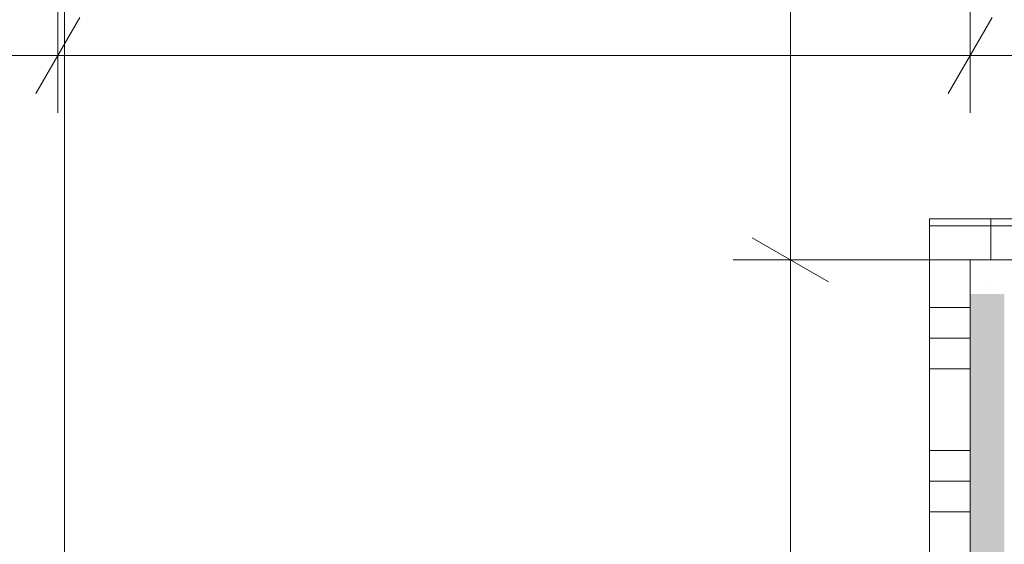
# Model space of a CAD drawing. Header units: metres. Extents: x -3.5 to 65.3, y -10.9 to 16.7.
# Tile 129 of 213: x 43.196 to 43.557, y 3.956 to 4.148. Entities that reach past the tile are written whole.
import ezdxf

# ---------------------------------------------------------------- set-up
doc = ezdxf.new("R2010")
doc.units = ezdxf.units.M
doc.header["$MEASUREMENT"] = 0
doc.linetypes.add('Wipeout_Contour', pattern=[1, 0, -1])
for name, color, linetype in [('102 - Bemaßung_ Beschriftung.Detail_ Ausschnitt', 7, 'Continuous'), ('654 - Abdeckung.Wand Belag', 7, 'Continuous'), ('Neubau_606 - Struktur.Wand Innen Ausbau', 7, 'Continuous'), ('Neubau_650 - Abdeckung.Fußboden Aufbau', 7, 'Continuous')]:
    doc.layers.add(name, color=color, linetype=linetype)
doc.styles.add('ERSTELLTER_STIL_1', font='txt')
doc.dimstyles.new('ERSTELLTER_STIL__1', dxfattribs={"dimtxt": 0.04, "dimasz": 0.02128, "dimexe": 0.18, "dimexo": 0.0625, "dimgap": 0, "dimtad": 1, "dimtih": 1, "dimtoh": 1, "dimzin": 0, "dimdsep": 46, "dimtxsty": 'ERSTELLTER_STIL_1', "dimblk": 'ARROWHEAD_2', "dimblk1": 'ARROWHEAD_2', "dimblk2": 'ARROWHEAD_2', "dimcen": 0.09, "dimse1": 1, "dimse2": 1, "dimclrd": 7, "dimclre": 7, "dimclrt": 7, "dimazin": 0, "dimtfac": 1, "dimtdec": 4, "dimtmove": 0, "dimatfit": 3, "dimfxl": 1, "dimtolj": 1, "dimtzin": 0, "dimarcsym": 0})
doc.dimstyles.new('ERSTELLTER_STIL__2', dxfattribs={"dimtxt": 0.04, "dimasz": 0.02128, "dimexe": 0.18, "dimexo": 0.0625, "dimgap": 0, "dimtad": 1, "dimtih": 1, "dimtoh": 1, "dimzin": 0, "dimdsep": 46, "dimtxsty": 'ERSTELLTER_STIL_1', "dimblk": 'ARROWHEAD_2', "dimblk1": 'ARROWHEAD_2', "dimblk2": 'ARROWHEAD_2', "dimcen": 0.09, "dimse1": 1, "dimse2": 1, "dimclrd": 7, "dimclre": 7, "dimclrt": 7, "dimazin": 0, "dimtfac": 1, "dimtdec": 4, "dimtmove": 2, "dimatfit": 3, "dimfxl": 1, "dimtolj": 1, "dimtzin": 0, "dimarcsym": 0})
doc.dimstyles.new('ERSTELLTER_STIL__3', dxfattribs={"dimtxt": 0.04, "dimasz": 0.02128, "dimexe": 0.18, "dimexo": 0.0625, "dimgap": 0, "dimtad": 1, "dimzin": 0, "dimdsep": 46, "dimtxsty": 'ERSTELLTER_STIL_1', "dimblk": 'ARROWHEAD_2', "dimblk1": 'ARROWHEAD_2', "dimblk2": 'ARROWHEAD_2', "dimcen": 0.09, "dimse1": 1, "dimse2": 1, "dimclrd": 7, "dimclre": 7, "dimclrt": 7, "dimazin": 0, "dimtfac": 1, "dimtdec": 4, "dimtmove": 0, "dimatfit": 3, "dimfxl": 1, "dimtolj": 1, "dimtzin": 0, "dimarcsym": 0})
doc.dimstyles.new('ERSTELLTER_STIL__6', dxfattribs={"dimtxt": 0.04, "dimasz": 0.02128, "dimexe": 0.18, "dimexo": 0.0625, "dimgap": 0, "dimtad": 1, "dimzin": 0, "dimdsep": 46, "dimtxsty": 'ERSTELLTER_STIL_1', "dimblk": 'ARROWHEAD_2', "dimblk1": 'ARROWHEAD_2', "dimblk2": 'ARROWHEAD_2', "dimcen": 0.09, "dimclrd": 7, "dimclre": 7, "dimclrt": 7, "dimazin": 0, "dimtfac": 1, "dimtdec": 4, "dimtmove": 0, "dimatfit": 3, "dimfxl": 1, "dimtolj": 1, "dimtzin": 0, "dimarcsym": 0})
pattern_1 = [(45, (0, 0), (-0.007071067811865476, 0.007071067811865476), [0, -0.01])]

# ---------------------------------------------------------------- blocks, each defined once
blk = doc.blocks.new('*X144')
at = {"layer": '654 - Abdeckung.Wand Belag', "color": 7, "linetype": 'Continuous', "lineweight": 5}
blk.add_line((43.53248935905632, 4.072500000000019), (43.54498820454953, 4.072500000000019), dxfattribs=at)
blk = doc.blocks.new('*X145')
at = {"layer": '654 - Abdeckung.Wand Belag', "color": 7, "linetype": 'Continuous', "lineweight": 5}
blk.add_line((43.5299882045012, 4.072500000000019), (43.532489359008, 4.072500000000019), dxfattribs=at)
blk = doc.blocks.new('*X146')
at = {"layer": '654 - Abdeckung.Wand Belag', "color": 7, "linetype": 'Continuous', "lineweight": 5}
for p, q in [((43.52998818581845, 4.042500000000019), (43.54498818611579, 4.042500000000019)), ((43.52998817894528, 4.03125000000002), (43.54498817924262, 4.03125000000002)), ((43.52998817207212, 4.020000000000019), (43.54498817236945, 4.020000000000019)), ((43.52998815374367, 3.990000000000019), (43.54498815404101, 3.990000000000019)), ((43.5299881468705, 3.978750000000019), (43.54498814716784, 3.978750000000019)), ((43.52998813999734, 3.967500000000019), (43.54498814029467, 3.967500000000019))]:
    blk.add_line(p, q, dxfattribs=at)
blk = doc.blocks.new('*X160')
at = {"layer": '654 - Abdeckung.Wand Belag', "color": 7, "linetype": 'Continuous', "lineweight": 5}
for p, q in [((43.55249999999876, 4.075001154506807), (43.55249999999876, 4.060001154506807)), ((43.54498820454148, 4.072500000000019), (43.57499999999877, 4.072500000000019))]:
    blk.add_line(p, q, dxfattribs=at)
blk = doc.blocks.new('*D204')
at = {"layer": '102 - Bemaßung_ Beschriftung.Detail_ Ausschnitt', "color": 7, "linetype": 'Continuous', "lineweight": 5}
for p, q in [((42.324988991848, 4.113998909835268), (42.324988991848, 4.155998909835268)), ((43.20998899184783, 4.113998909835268), (43.20998899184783, 4.155998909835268)), ((42.33307189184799, 4.148998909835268), (42.316906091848, 4.120998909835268)), ((43.21807189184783, 4.148998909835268), (43.20190609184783, 4.120998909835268)), ((42.324988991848, 4.134998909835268), (43.20998899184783, 4.134998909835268))]:
    blk.add_line(p, q, dxfattribs=at)
at = {"layer": '102 - Bemaßung_ Beschriftung.Detail_ Ausschnitt', "color": 7, "lineweight": 5, "char_height": 0.04, "attachment_point": 7, "style": 'ERSTELLTER_STIL_1'}
for s, insert in [('\\A1;{\\pql;\\fArial|b0|i0|c0|p38;88\\fArial|b0|i0|c0|p38;\\A1{\\H.66x;\\S5^  ;}}', (42.84386273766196, 4.142340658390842)), ('\\A1;{\\pql;\\fArial|b0|i0|c0|p38;2,13\\fArial|b0|i0|c0|p38;\\A1{\\H.66x;\\S5^  ;}}', (42.70426059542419, 4.07923665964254))]:
    blk.add_mtext(s, dxfattribs=dict(at, insert=insert))
blk = doc.blocks.new('ARROWHEAD_2')
at = {"color": 0, "linetype": 'Continuous', "lineweight": 0}
for p, q in [((-0.3781315, -0.655), (0.3781315, 0.655)), ((0, 0), (-1, 0))]:
    blk.add_line(p, q, dxfattribs=at)
blk = doc.blocks.new('*D205')
at = {"layer": '102 - Bemaßung_ Beschriftung.Detail_ Ausschnitt', "color": 7, "linetype": 'Continuous', "lineweight": 5}
for p, q in [((43.20998899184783, 4.113998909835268), (43.20998899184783, 4.155998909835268)), ((43.54498796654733, 4.113998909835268), (43.54498796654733, 4.155998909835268)), ((43.21807189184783, 4.148998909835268), (43.20190609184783, 4.120998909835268)), ((43.53690506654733, 4.120998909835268), (43.55307086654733, 4.148998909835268)), ((43.20998899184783, 4.134998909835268), (43.54498796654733, 4.134998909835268)), ((43.54498796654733, 4.134998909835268), (43.55867996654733, 4.134998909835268))]:
    blk.add_line(p, q, dxfattribs=at)
at = {"layer": '102 - Bemaßung_ Beschriftung.Detail_ Ausschnitt', "color": 7, "lineweight": 5, "insert": (43.33711717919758, 4.142313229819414), "char_height": 0.04, "attachment_point": 7, "style": 'ERSTELLTER_STIL_1'}
blk.add_mtext('\\A1;{\\pql;\\fArial|b0|i0|c0|p38;33\\fArial|b0|i0|c0|p38;\\A1{\\H.66x;\\S5^  ;}}', dxfattribs=at)
blk = doc.blocks.new('*D393')
at = {"layer": '102 - Bemaßung_ Beschriftung.Detail_ Ausschnitt', "color": 7, "linetype": 'Continuous', "lineweight": 5}
for p, q in [((43.6666850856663, 4.307998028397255), (43.6666850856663, 4.321690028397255)), ((43.6806850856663, 4.299915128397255), (43.6526850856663, 4.316080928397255)), ((43.6876850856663, 4.307998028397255), (43.6456850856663, 4.307998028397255)), ((43.6666850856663, 4.0600011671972), (43.6666850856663, 4.307998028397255)), ((43.6526850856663, 4.0680840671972), (43.6806850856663, 4.0519182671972)), ((43.6876850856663, 4.0600011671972), (43.6456850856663, 4.0600011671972)), ((43.6666850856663, 4.0463091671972), (43.6666850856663, 4.0600011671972))]:
    blk.add_line(p, q, dxfattribs=at)
at = {"layer": '102 - Bemaßung_ Beschriftung.Detail_ Ausschnitt', "color": 7, "lineweight": 5, "insert": (43.65911951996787, 4.143628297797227), "char_height": 0.04, "attachment_point": 7, "rotation": 90, "style": 'ERSTELLTER_STIL_1'}
blk.add_mtext('\\A1;{\\pql;\\fArial|b0|i0|c0|p38;24\\fArial|b0|i0|c0|p38;\\A1{\\H.66x;\\S8^  ;}}', dxfattribs=at)
blk = doc.blocks.new('*D454')
at = {"layer": '102 - Bemaßung_ Beschriftung.Detail_ Ausschnitt', "color": 7, "linetype": 'Continuous', "lineweight": 5}
for p, q in [((43.46495568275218, 4.068084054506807), (43.49295568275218, 4.051918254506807)), ((44.3699881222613, 4.060001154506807), (43.45795568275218, 4.060001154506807)), ((43.47895568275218, 3.719998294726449), (43.47895568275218, 4.060001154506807)), ((43.46495568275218, 3.728081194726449), (43.49295568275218, 3.711915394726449)), ((43.96498963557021, 3.719998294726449), (43.45795568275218, 3.719998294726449))]:
    blk.add_line(p, q, dxfattribs=at)
at = {"color": 254, "linetype": 'Wipeout_Contour', "lineweight": 0, "ltscale": 174.5102084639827}
blk.add_wipeout([(43.47845568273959, 3.85214532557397), (43.47845568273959, 3.927854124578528), (43.42345568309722, 3.927854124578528), (43.42345568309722, 3.85214532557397)], dxfattribs=at).dxf.layer = '102 - Bemaßung_ Beschriftung.Detail_ Ausschnitt'
at = {"layer": '102 - Bemaßung_ Beschriftung.Detail_ Ausschnitt', "color": 7, "lineweight": 5, "insert": (43.47095568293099, 3.859645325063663), "char_height": 0.04, "attachment_point": 7, "rotation": 90, "style": 'ERSTELLTER_STIL_1'}
blk.add_mtext('\\A1;{\\pql;\\fArial|b0|i0|c0|p38;34}', dxfattribs=at)
blk = doc.blocks.new('*D455')
at = {"layer": '102 - Bemaßung_ Beschriftung.Detail_ Ausschnitt', "color": 7, "linetype": 'Continuous', "lineweight": 5}
for p, q in [((43.47895568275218, 5.76), (43.47895568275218, 5.773692)), ((43.49295568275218, 5.7519171), (43.46495568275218, 5.7680829)), ((43.49995568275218, 5.76), (43.45795568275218, 5.76)), ((43.47895568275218, 4.060001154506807), (43.47895568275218, 5.76)), ((43.46495568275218, 4.068084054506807), (43.49295568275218, 4.051918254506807)), ((44.3699881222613, 4.060001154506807), (43.45795568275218, 4.060001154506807))]:
    blk.add_line(p, q, dxfattribs=at)
at = {"color": 254, "linetype": 'Wipeout_Contour', "lineweight": 0, "ltscale": 174.9211248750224}
blk.add_wipeout([(43.47845568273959, 4.849288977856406), (43.47845568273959, 4.970712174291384), (43.42345568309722, 4.970712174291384), (43.42345568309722, 4.849288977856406)], dxfattribs=at).dxf.layer = '102 - Bemaßung_ Beschriftung.Detail_ Ausschnitt'
at = {"layer": '102 - Bemaßung_ Beschriftung.Detail_ Ausschnitt', "color": 7, "lineweight": 5, "insert": (43.47095568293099, 4.85678897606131), "char_height": 0.04, "attachment_point": 7, "rotation": 90, "style": 'ERSTELLTER_STIL_1'}
blk.add_mtext('\\A1;{\\pql;\\fArial|b0|i0|c0|p38;1,70}', dxfattribs=at)
blk = doc.blocks.new('*D469')
at = {"layer": '102 - Bemaßung_ Beschriftung.Detail_ Ausschnitt', "color": 7, "linetype": 'Continuous', "lineweight": 5}
for p, q in [((43.54498819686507, 4.113998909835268), (43.54498819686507, 4.155998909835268)), ((44.3699881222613, 4.113998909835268), (44.3699881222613, 4.155998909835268)), ((43.55307109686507, 4.148998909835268), (43.53690529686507, 4.120998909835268)), ((44.3780710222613, 4.148998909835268), (44.3619052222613, 4.120998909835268)), ((43.53129619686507, 4.134998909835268), (43.54498819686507, 4.134998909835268)), ((43.54498819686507, 4.134998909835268), (44.3699881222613, 4.134998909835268))]:
    blk.add_line(p, q, dxfattribs=at)
at = {"layer": '102 - Bemaßung_ Beschriftung.Detail_ Ausschnitt', "color": 7, "lineweight": 5, "insert": (43.91711685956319, 4.142340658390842), "char_height": 0.04, "attachment_point": 7, "style": 'ERSTELLTER_STIL_1'}
blk.add_mtext('\\A1;{\\pql;\\fArial|b0|i0|c0|p38;82\\fArial|b0|i0|c0|p38;\\A1{\\H.66x;\\S5^  ;}}', dxfattribs=at)
at = {"color": 254, "linetype": 'Wipeout_Contour', "lineweight": 0, "ltscale": 176.627746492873}
blk.add_wipeout([(43.9096168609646, 4.135498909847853), (44.00535945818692, 4.135498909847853), (44.00535945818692, 4.190498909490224), (43.9096168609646, 4.190498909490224)], dxfattribs=at).dxf.layer = '102 - Bemaßung_ Beschriftung.Detail_ Ausschnitt'

msp = doc.modelspace()

# ---------------------------------------------------------------- hatches: boundary and pattern name
at = {"layer": 'Neubau_606 - Struktur.Wand Innen Ausbau', "linetype": 'Continuous', "lineweight": 0, "true_color": 0x000000}
h = msp.add_hatch(dxfattribs=at)
h.set_pattern_fill('Gips_0001', color=18, style=0, pattern_type=2)
h.set_pattern_definition(pattern_1)
h.paths.add_polyline_path([(43.55748796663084, 4.060001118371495), (43.54498796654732, 4.060001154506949), (43.55748797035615, 4.047501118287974)])
h = msp.add_hatch(dxfattribs=at)
h.set_pattern_fill('Gips_0001', color=18, style=0, pattern_type=2)
h.set_pattern_definition(pattern_1)
h.paths.add_polyline_path([(43.55748797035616, 4.04750111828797), (43.54498796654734, 4.060001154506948), (43.54498797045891, 4.047501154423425)])
h = msp.add_hatch(dxfattribs=at)
h.set_pattern_fill('Gips_0001', color=18, style=0, pattern_type=2)
h.set_pattern_definition(pattern_1)
h.paths.add_polyline_path([(43.5574879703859, 4.047501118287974), (44.36998812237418, 4.047498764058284), (44.36998812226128, 4.059998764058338), (43.55748796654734, 4.060001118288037)])
h = msp.add_hatch(dxfattribs=at)
h.set_pattern_fill('Gips_0001', color=18, style=0, pattern_type=2)
h.set_pattern_definition(pattern_1)
h.paths.add_polyline_path([(43.5449879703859, 4.047501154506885), (43.5449891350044, 0.2550000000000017), (43.5574891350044, 0.2550000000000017), (43.5574879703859, 4.047501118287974)])
at = {"layer": 'Neubau_650 - Abdeckung.Fußboden Aufbau', "linetype": 'Continuous', "lineweight": 13, "true_color": 0xafafaf}
h = msp.add_hatch(dxfattribs=at)
h.set_pattern_fill('Raster_60x60_Fuge_2mm_0001', color=253, style=0, pattern_type=2)
h.set_pattern_definition([(0, (42.60998891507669, 4.910000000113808), (0, 0.602), []), (90, (42.60998891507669, 4.910000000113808), (-0.602, 0), [])])
h.paths.add_polyline_path([(44.36998810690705, 5.759999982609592), (42.22498899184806, 5.759999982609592), (42.22498899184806, 3.934998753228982), (43.54498810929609, 3.934998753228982), (43.54498812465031, 4.0600011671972), (44.36998812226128, 4.0600011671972)])

# ---------------------------------------------------------------- linework, layer by layer
at = {"layer": '654 - Abdeckung.Wand Belag', "color": 7, "linetype": 'Continuous', "lineweight": 5, "flags": 128}
for points in [[(43.5299882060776, 4.075001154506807), (43.5299881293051, 3.949998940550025)], [(43.5299882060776, 4.075001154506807), (43.54498820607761, 4.075001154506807)], [(44.3549881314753, 4.075001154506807), (43.54498820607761, 4.075001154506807)], [(43.54498812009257, 3.934998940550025), (43.54498819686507, 4.060001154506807)], [(43.54498819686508, 4.060001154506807), (44.35498812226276, 4.060001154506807)]]:
    msp.add_lwpolyline(points, dxfattribs=at)
at = {"layer": 'Neubau_606 - Struktur.Wand Innen Ausbau', "color": 1, "linetype": 'Continuous', "lineweight": 5, "flags": 128}
for points in [[(43.54498796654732, 4.060001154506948), (43.55748796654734, 4.060001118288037)], [(43.54498796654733, 4.060001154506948), (43.54498800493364, 3.934998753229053)], [(44.36998812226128, 4.059998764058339), (43.55748796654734, 4.060001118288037)]]:
    msp.add_lwpolyline(points, dxfattribs=at)
at = {"layer": 'Neubau_650 - Abdeckung.Fußboden Aufbau', "color": 1, "linetype": 'Continuous', "lineweight": 13, "flags": 128}
msp.add_lwpolyline([(44.36998810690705, 5.759999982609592), (44.36998812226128, 4.0600011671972), (43.54498812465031, 4.0600011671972), (43.54498810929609, 3.934998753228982), (43.20998892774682, 3.934998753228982)], dxfattribs=at)

# ---------------------------------------------------------------- block references
at = {"layer": '654 - Abdeckung.Wand Belag', "color": 7, "lineweight": 5}
for name in ['*X160', '*X145', '*X144', '*X146']:
    msp.add_blockref(name, (0, 0), dxfattribs=at)

# ---------------------------------------------------------------- dimensions: what is measured, and where the dimension line sits
at = {"layer": '102 - Bemaßung_ Beschriftung.Detail_ Ausschnitt', "color": 7, "linetype": 'Continuous', "lineweight": 5}
dim = msp.add_linear_dim(base=(43.6666850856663, 4.307998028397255), p1=(43.54498812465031, 4.0600011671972), p2=(43.21198902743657, 4.307998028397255), angle=90, dimstyle='ERSTELLTER_STIL__3', dxfattribs=at)
dim.commit()
dim.dimension.update_dxf_attribs({"geometry": '*D393', "text_midpoint": (43.63868508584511, 4.228146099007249), "dimtype": 160, "text_rotation": 90})
for base, p1, p2, dimstyle, picture, middle in [((43.20998899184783, 4.134998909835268), (42.324988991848, 3.934999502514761), (43.20998899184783, 3.934998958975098), 'ERSTELLTER_STIL__2', '*D204', (42.92838053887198, 4.162998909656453)), ((43.54498796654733, 4.134998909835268), (43.20998899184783, 3.934998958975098), (43.54498796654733, 4.060001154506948), 'ERSTELLTER_STIL__1', '*D205', (43.4216349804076, 4.162998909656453))]:
    dim = msp.add_linear_dim(base=base, p1=p1, p2=p2, dimstyle=dimstyle, dxfattribs=at)
    dim.commit()
    dim.dimension.update_dxf_attribs({"geometry": picture, "text_midpoint": middle, "dimtype": 160})

# ---------------------------------------------------------------- next in the draw order: dimensions: what is measured, and where the dimension line sits
dim = msp.add_linear_dim(base=(43.47895568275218, 4.060001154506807), p1=(43.96498963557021, 3.719998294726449), p2=(44.3699881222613, 4.060001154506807), angle=90, dimstyle='ERSTELLTER_STIL__6', dxfattribs=at)
dim.commit()
dim.dimension.update_dxf_attribs({"geometry": '*D454', "text_midpoint": (43.45095568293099, 3.890139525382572), "dimtype": 160, "text_rotation": 90})

# ---------------------------------------------------------------- next in the draw order: dimensions: what is measured, and where the dimension line sits
dim = msp.add_linear_dim(base=(43.47895568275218, 5.76), p1=(44.3699881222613, 4.060001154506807), p2=(43.72998899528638, 5.76), angle=90, dimstyle='ERSTELLTER_STIL__6', dxfattribs=at)
dim.commit()
dim.dimension.update_dxf_attribs({"geometry": '*D455', "text_midpoint": (43.45095568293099, 4.908741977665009), "dimtype": 160, "text_rotation": 90})

# ---------------------------------------------------------------- next in the draw order: dimensions: what is measured, and where the dimension line sits
dim = msp.add_linear_dim(base=(44.3699881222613, 4.134998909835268), p1=(43.54498819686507, 4.060001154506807), p2=(44.3699881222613, 4.060001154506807), dimstyle='ERSTELLTER_STIL__1', dxfattribs=at)
dim.commit()
dim.dimension.update_dxf_attribs({"geometry": '*D469', "text_midpoint": (44.00163466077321, 4.162998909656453), "dimtype": 160})

doc.saveas('drawing.dxf')
